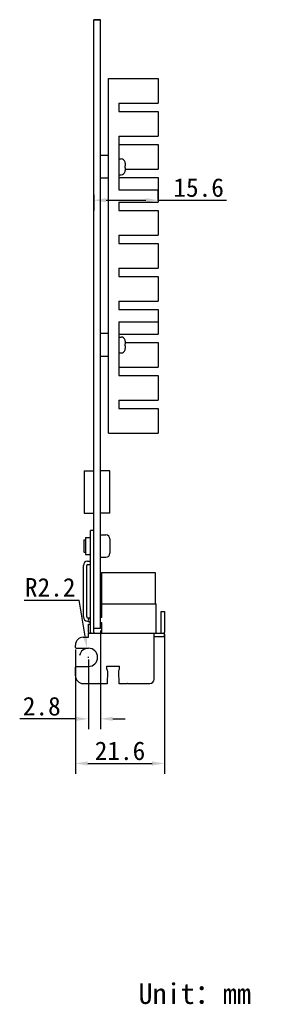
# Model space of a CAD drawing. Header units: millimetres. Extents: x 228 to 532, y -27 to 261.
# Tile 5 of 5: x 471 to 532, y -23 to 216. Entities that reach past the tile are written whole.
import ezdxf

# ---------------------------------------------------------------- set-up
doc = ezdxf.new("R2010")
doc.units = ezdxf.units.MM
doc.header["$LTSCALE"] = 23.1
doc.header["$PDMODE"] = 3
doc.header["$PDSIZE"] = 8
doc.layers.get('0').update_dxf_attribs({"linetype": 'CONTINUOUS'})
doc.layers.get('Defpoints').update_dxf_attribs({"linetype": 'CONTINUOUS'})
doc.layers.add('00_COMPONENTS', color=7, linetype='CONTINUOUS')
doc.layers.add('6文字层', color=3, linetype='CONTINUOUS', lineweight=35)
doc.styles.get("Standard").update_dxf_attribs({"font": 'simfang.ttf'})
doc.styles.add('TEXTSTYLE_3', font='simfang.ttf')
doc.dimstyles.new('DIMSTYLE_10', dxfattribs={"dimtxt": 4.5, "dimasz": 3, "dimexe": 2.5, "dimexo": 0.5, "dimgap": 0.75, "dimtad": 1, "dimdec": 1, "dimdsep": 46, "dimtxsty": 'STANDARD', "dimblk": '_FILLED', "dimblk1": '_FILLED', "dimblk2": '_FILLED', "dimcen": 0.09, "dimclrt": 3, "dimazin": 2, "dimtp": 0.5, "dimtm": 0.5, "dimtfac": 1, "dimtdec": 1, "dimtofl": 0, "dimtmove": 0, "dimatfit": 3, "dimldrblk": '_FILLED', "dimfxl": 1, "dimtolj": 1, "dimarcsym": 0})

# ---------------------------------------------------------------- blocks, each defined once
blk = doc.blocks.new('_FILLED')
at = {"color": 0, "linetype": 'ByBlock'}
blk.add_solid([(0, 0), (-1, 0.167), (-1, -0.167)], dxfattribs=at)
blk = doc.blocks.new('*D33')
at = {"color": 0, "lineweight": -2}
for p, q in [((490.19, 67.74), (490.19, 43.84)), ((487.32, 60.76), (487.32, 43.84)), ((484.32, 46.34), (470.67, 46.34)), ((493.19, 46.34), (496.19, 46.34))]:
    blk.add_line(p, q, dxfattribs=at)
at = {"layer": 'Defpoints', "color": 0}
for p in [(490.19, 68.24), (487.32, 61.26), (487.32, 46.34)]:
    blk.add_point(p, dxfattribs=at)
at = {"color": 0, "linetype": 'ByBlock', "lineweight": -2, "xscale": 3, "yscale": 3, "zscale": 3}
blk.add_blockref('_FILLED', (487.32, 46.34), dxfattribs=at)
at = {"color": 0, "linetype": 'ByBlock', "lineweight": -2, "xscale": 3, "yscale": 3, "zscale": 3, "rotation": 180}
blk.add_blockref('_FILLED', (490.19, 46.34), dxfattribs=at)
at = {"color": 3, "insert": (476, 49.38), "char_height": 4.5, "attachment_point": 5}
blk.add_mtext('\\A1;{\\C256;2.8}', dxfattribs=at)
blk = doc.blocks.new('*D34')
at = {"color": 0, "lineweight": -2}
for p, q in [((505.74, 66.84), (505.74, 33.02)), ((484.15, 63.17), (484.15, 33.02)), ((487.15, 35.52), (502.74, 35.52))]:
    blk.add_line(p, q, dxfattribs=at)
at = {"layer": 'Defpoints', "color": 0}
for p in [(505.74, 67.34), (484.15, 63.67), (505.74, 35.52)]:
    blk.add_point(p, dxfattribs=at)
at = {"color": 0, "linetype": 'ByBlock', "lineweight": -2, "xscale": 3, "yscale": 3, "zscale": 3, "rotation": 180}
blk.add_blockref('_FILLED', (484.15, 35.52), dxfattribs=at)
at = {"color": 0, "linetype": 'ByBlock', "lineweight": -2, "xscale": 3, "yscale": 3, "zscale": 3}
blk.add_blockref('_FILLED', (505.74, 35.52), dxfattribs=at)
at = {"color": 3, "insert": (494.95, 38.56), "char_height": 4.5, "attachment_point": 5}
blk.add_mtext('\\A1;\\A1;{\\C256;21.6}', dxfattribs=at)
blk = doc.blocks.new('*D35')
at = {"color": 0, "lineweight": -2}
for p in [(471.76, 75.16), (486.49, 66.4)]:
    blk.add_line(p, (485.06, 75.16), dxfattribs=at)
at = {"color": 0}
for p, q in [((487.23, 61.26), (487.41, 61.26)), ((487.32, 61.17), (487.32, 61.35))]:
    blk.add_line(p, q, dxfattribs=at)
at = {"color": 0, "lineweight": -2}
blk.add_arc((487.32, 61.26), 2.21, 90, 168.1297, dxfattribs=at)
at = {"layer": 'Defpoints', "color": 0}
for p in [(486.97, 63.44), (487.32, 61.26)]:
    blk.add_point(p, dxfattribs=at)
at = {"color": 0, "linetype": 'ByBlock', "lineweight": -2, "xscale": 3, "yscale": 3, "zscale": 3, "rotation": 279.240259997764}
blk.add_blockref('_FILLED', (486.97, 63.44), dxfattribs=at)
at = {"color": 3, "insert": (478.04, 78.2), "char_height": 4.5, "attachment_point": 5}
blk.add_mtext('\\A1;{\\C256;R2.2}', dxfattribs=at)
blk = doc.blocks.new('*D39')
at = {"color": 0, "lineweight": -2}
for p, q in [((504.19, 172.06), (504.19, 174.61)), ((488.59, 173.44), (488.59, 169.61)), ((491.59, 172.11), (501.19, 172.11)), ((504.19, 172.11), (520.78, 172.11))]:
    blk.add_line(p, q, dxfattribs=at)
at = {"layer": 'Defpoints', "color": 0}
for p in [(488.59, 173.94), (504.19, 172.11), (504.19, 171.56)]:
    blk.add_point(p, dxfattribs=at)
at = {"color": 0, "linetype": 'ByBlock', "lineweight": -2, "xscale": 3, "yscale": 3, "zscale": 3, "rotation": 180}
blk.add_blockref('_FILLED', (488.59, 172.11), dxfattribs=at)
at = {"color": 0, "linetype": 'ByBlock', "lineweight": -2, "xscale": 3, "yscale": 3, "zscale": 3}
blk.add_blockref('_FILLED', (504.19, 172.11), dxfattribs=at)
at = {"color": 3, "insert": (513.99, 175.15), "char_height": 4.5, "attachment_point": 5}
blk.add_mtext('\\A1;\\A1;{\\C256;15.6}', dxfattribs=at)

msp = doc.modelspace()

# ---------------------------------------------------------------- linework, layer by layer
at = {"layer": '00_COMPONENTS'}
for p, q in [((488.59, 215.89), (490.19, 215.89)), ((488.59, 90.1), (488.59, 215.86)), ((490.19, 215.86), (488.59, 215.86)), ((490.19, 68.24), (490.19, 215.89)), ((492.19, 115.61), (492.19, 201.61)), ((492.19, 201.61), (504.19, 201.61)), ((504.19, 201.61), (504.19, 195.61)), ((494.69, 195.61), (494.69, 193.61)), ((494.69, 195.61), (504.19, 195.61)), ((494.69, 193.61), (504.19, 193.61)), ((504.19, 193.61), (504.19, 187.61)), ((494.69, 187.61), (494.69, 174.61)), ((494.69, 187.61), (504.19, 187.61)), ((494.69, 185.61), (504.19, 185.61)), ((504.19, 185.61), (504.19, 179.61)), ((490.19, 182.89), (490.29, 182.99)), ((492.09, 182.99), (490.29, 182.99)), ((492.09, 182.99), (492.19, 182.89)), ((494.69, 182.13), (495.22, 182.13)), ((496.19, 181.37), (496.19, 181.38)), ((496.19, 180.46), (496.22, 180.46)), ((496.22, 179.96), (496.19, 179.96)), ((496.22, 181.1), (496.22, 180.46)), ((496.22, 179.96), (496.22, 179.32)), ((496.22, 179.61), (504.19, 179.61)), ((490.19, 177.53), (490.29, 177.43)), ((492.09, 177.43), (490.29, 177.43)), ((492.09, 177.43), (492.19, 177.53)), ((494.69, 178.28), (495.22, 178.28)), ((494.69, 177.61), (504.19, 177.61)), ((496.19, 179.04), (496.19, 179.04)), ((504.19, 177.61), (504.19, 171.61)), ((494.69, 174.61), (504.19, 174.61)), ((494.69, 171.61), (494.69, 169.61)), ((494.69, 171.61), (504.19, 171.61)), ((494.69, 169.61), (504.19, 169.61)), ((504.19, 169.61), (504.19, 163.61)), ((494.69, 163.61), (494.69, 161.61)), ((494.69, 163.61), (504.19, 163.61)), ((494.69, 161.61), (504.19, 161.61)), ((504.19, 161.61), (504.19, 155.61)), ((494.69, 155.61), (494.69, 153.61)), ((494.69, 155.61), (504.19, 155.61)), ((494.69, 153.61), (504.19, 153.61)), ((504.19, 153.61), (504.19, 147.61)), ((494.69, 147.61), (494.69, 145.61)), ((494.69, 147.61), (504.19, 147.61)), ((494.69, 145.61), (504.19, 145.61)), ((504.19, 145.61), (504.19, 139.61)), ((494.69, 142.61), (504.19, 142.61)), ((494.69, 142.61), (494.69, 129.61)), ((490.19, 139.69), (490.29, 139.79)), ((492.09, 139.79), (490.29, 139.79)), ((492.09, 139.79), (492.19, 139.69)), ((494.69, 139.61), (504.19, 139.61)), ((494.69, 138.93), (495.22, 138.93)), ((496.19, 138.17), (496.19, 138.18)), ((496.19, 137.26), (496.22, 137.26)), ((496.22, 136.76), (496.19, 136.76)), ((496.22, 137.9), (496.22, 137.26)), ((496.22, 137.61), (504.19, 137.61)), ((496.22, 136.76), (496.22, 136.12)), ((504.19, 137.61), (504.19, 131.61)), ((490.19, 134.33), (490.29, 134.23)), ((492.09, 134.23), (490.29, 134.23)), ((492.09, 134.23), (492.19, 134.33)), ((494.69, 135.08), (495.22, 135.08)), ((496.19, 135.84), (496.19, 135.84)), ((494.69, 131.61), (504.19, 131.61)), ((494.69, 129.61), (504.19, 129.61)), ((504.19, 129.61), (504.19, 123.61)), ((494.69, 123.61), (504.19, 123.61)), ((494.69, 123.61), (494.69, 121.61)), ((494.69, 121.61), (504.19, 121.61)), ((504.19, 121.61), (504.19, 115.61)), ((492.19, 115.61), (504.19, 115.61)), ((486.28, 106.45), (488.59, 106.45)), ((486.28, 106.45), (486.28, 96.22)), ((492.5, 106.45), (490.19, 106.45)), ((492.5, 96.22), (492.5, 106.45)), ((486.28, 96.22), (488.59, 96.22)), ((492.5, 96.22), (490.19, 96.22)), ((488.59, 92.04), (487.79, 92.04)), ((487.79, 67.34), (487.79, 92.04)), ((490.19, 90.96), (491.52, 90.96)), ((486.29, 89.74), (486.19, 89.64)), ((486.19, 89.64), (486.19, 86.84)), ((486.29, 89.74), (486.59, 89.74)), ((486.59, 90.29), (487.59, 90.29)), ((486.59, 90.29), (486.59, 86.19)), ((488.59, 67.34), (488.59, 90.1)), ((492.52, 89.96), (492.52, 86.51)), ((486.29, 86.74), (486.19, 86.84)), ((486.29, 86.74), (486.59, 86.74)), ((486.59, 86.19), (487.59, 86.19)), ((487.09, 84.54), (487.59, 84.54)), ((487.09, 83.74), (487.59, 83.74)), ((490.19, 85.51), (491.52, 85.51)), ((486.09, 71.04), (486.09, 83.54)), ((486.89, 73.65), (486.89, 83.54)), ((490.49, 81.8), (503.49, 81.8)), ((490.49, 81.8), (490.49, 70.94)), ((503.49, 81.8), (503.49, 74.24)), ((490.59, 74.24), (503.74, 74.24)), ((490.59, 71.14), (490.59, 74.24)), ((503.74, 67.14), (503.74, 74.24)), ((486.89, 71.04), (486.89, 73.65)), ((504.94, 72.34), (505.74, 72.34)), ((504.94, 67.34), (504.94, 72.34)), ((505.74, 72.34), (505.74, 67.34)), ((487.09, 70.84), (487.59, 70.84)), ((487.09, 70.04), (487.31, 70.04)), ((487.32, 69.34), (487.79, 69.34)), ((487.32, 67.34), (487.32, 69.34)), ((490.34, 70.89), (490.19, 70.89)), ((490.19, 69.69), (490.34, 69.69)), ((490.59, 67.14), (490.59, 69.44)), ((487.32, 67.14), (505.74, 67.14)), ((487.32, 66.14), (487.32, 67.14)), ((490.19, 68.24), (488.59, 68.24)), ((503.2, 55.91), (503.2, 67.14)), ((505.74, 66.34), (505.74, 67.14)), ((486.05, 66.14), (487.32, 66.14)), ((503.2, 66.34), (505.74, 66.34)), ((484.15, 63.67), (484.15, 64.24)), ((484.35, 63.47), (487.32, 63.47)), ((484.15, 56.81), (484.15, 58.85)), ((484.35, 59.05), (487.32, 59.05)), ((491.77, 59.1), (494.82, 59.1)), ((491.77, 58.37), (491.77, 59.1)), ((491.94, 57.94), (491.85, 54.86)), ((494.75, 54.86), (494.66, 57.94)), ((494.82, 58.37), (494.82, 59.1)), ((486.05, 54.91), (489.77, 54.91)), ((491.85, 54.86), (490.13, 54.81)), ((496.46, 54.81), (494.75, 54.86)), ((496.82, 54.91), (502.2, 54.91))]:
    msp.add_line(p, q, dxfattribs=at)
for centre, radius, start, end in [((495.22, 181.13), 1, 14.1593, 90), ((490.7, 180.21), 5.49, 357.3919, 2.6081), ((495.22, 179.28), 1, 270, 345.8407), ((495.22, 137.93), 1, 14.1593, 90), ((490.7, 137.01), 5.49, 357.3919, 2.6081), ((495.22, 136.08), 1, 270, 345.8407), ((491.52, 89.96), 1, 0, 90), ((487.59, 90.49), 0.2, 270, 0), ((487.59, 85.99), 0.2, 0, 90), ((491.52, 86.51), 1, 270, 0), ((487.09, 83.54), 1, 90, 180), ((487.09, 83.54), 0.2, 90, 180), ((487.59, 84.74), 0.2, 270, 0), ((487.59, 84.74), 1, 270, 281.5467), ((487.09, 71.04), 1, 180, 270), ((487.09, 71.04), 0.2, 180, 270), ((487.86, 70.29), 0.6, 96.2231, 263.7769), ((487.59, 69.84), 1, 88.678, 90), ((490.34, 71.14), 0.25, 270, 0), ((490.34, 69.44), 0.25, 0, 90), ((488.32, 67.34), 1, 180, 191.5676), ((488.79, 67.34), 1, 180, 191.5489), ((488.79, 67.34), 0.2, 180, 270), ((504.74, 67.34), 0.2, 270, 0), ((504.74, 67.34), 1, 348.4511, 0), ((486.05, 64.24), 1.9, 90, 180), ((484.35, 63.67), 0.2, 180, 270), ((487.32, 61.26), 2.21, 270, 90), ((487.32, 61.26), 2.21, 270, 90), ((484.35, 58.85), 0.2, 90, 180), ((486.05, 56.81), 1.9, 180, 270), ((502.2, 55.91), 1, 270, 0)]:
    msp.add_arc(centre, radius, start, end, dxfattribs=at)
for points in [[(496.22, 181.1), (496.22, 181.19), (496.21, 181.28), (496.19, 181.37)], [(496.19, 179.04), (496.21, 179.13), (496.22, 179.23), (496.22, 179.32)], [(496.22, 137.9), (496.22, 137.99), (496.21, 138.08), (496.19, 138.17)], [(496.19, 135.84), (496.21, 135.93), (496.22, 136.03), (496.22, 136.12)]]:
    msp.add_open_spline(points, degree=3, dxfattribs=at)
for points, knots in [([(491.77, 58.37), (491.79, 58.34), (491.84, 58.19), (491.9, 58.05), (491.94, 57.94)], [0, 0, 0, 0, 0.253234, 1, 1, 1, 1]), ([(494.66, 57.94), (494.67, 57.98), (494.72, 58.12), (494.78, 58.26), (494.82, 58.37)], [0, 0, 0, 0, 0.245517, 1, 1, 1, 1]), ([(490.13, 54.81), (490.1, 54.82), (489.98, 54.85), (489.86, 54.88), (489.77, 54.91)], [0, 0, 0, 0, 0.243083, 1, 1, 1, 1]), ([(496.82, 54.91), (496.79, 54.9), (496.67, 54.87), (496.55, 54.83), (496.46, 54.81)], [0, 0, 0, 0, 0.254961, 1, 1, 1, 1])]:
    msp.add_open_spline(points, degree=3, knots=knots, dxfattribs=at)

# ---------------------------------------------------------------- texts
at = {"layer": '6文字层', "color": 0, "style": 'TEXTSTYLE_3'}
msp.add_text('Unit：mm', height=5, dxfattribs=at).set_placement((499.43, -22.8))

# ---------------------------------------------------------------- dimensions: what is measured, and where the dimension line sits
dim = msp.add_linear_dim(base=(504.19, 172.11), p1=(488.59, 173.94), p2=(504.19, 171.56), text='\\A1;{\\C256;<>}', dimstyle='DIMSTYLE_10', override={"dimtxsty": 'STANDARD'})
dim.commit()
dim.dimension.update_dxf_attribs({"geometry": '*D39', "text_midpoint": (513.99, 172.11), "dimtype": 160})
dim = msp.add_radius_dim(center=(487.32, 61.26), mpoint=(486.97, 63.44), text='{\\C256;R2.2}', dimstyle='DIMSTYLE_10', override={"dimtoh": 1, "dimlfac": 1, "dimtxsty": 'STANDARD', "dimtix": 0, "dimtofl": 0, "dimtmove": 0, "dimatfit": 3})
dim.commit()
dim.dimension.update_dxf_attribs({"geometry": '*D35', "text_midpoint": (478.04, 75.16), "dimtype": 164})
for base, p1, p2, text, picture, middle in [((487.32, 46.34), (490.19, 68.24), (487.32, 61.26), '{\\C256;2.8}', '*D33', (476, 49.38)), ((505.74, 35.52), (484.15, 63.67), (505.74, 67.34), '\\A1;{\\C256;<>}', '*D34', (494.95, 38.56))]:
    dim = msp.add_linear_dim(base=base, p1=p1, p2=p2, text=text, dimstyle='DIMSTYLE_10', override={"dimtxsty": 'STANDARD'})
    dim.commit()
    dim.dimension.update_dxf_attribs({"geometry": picture, "text_midpoint": middle})

doc.saveas('drawing.dxf')
